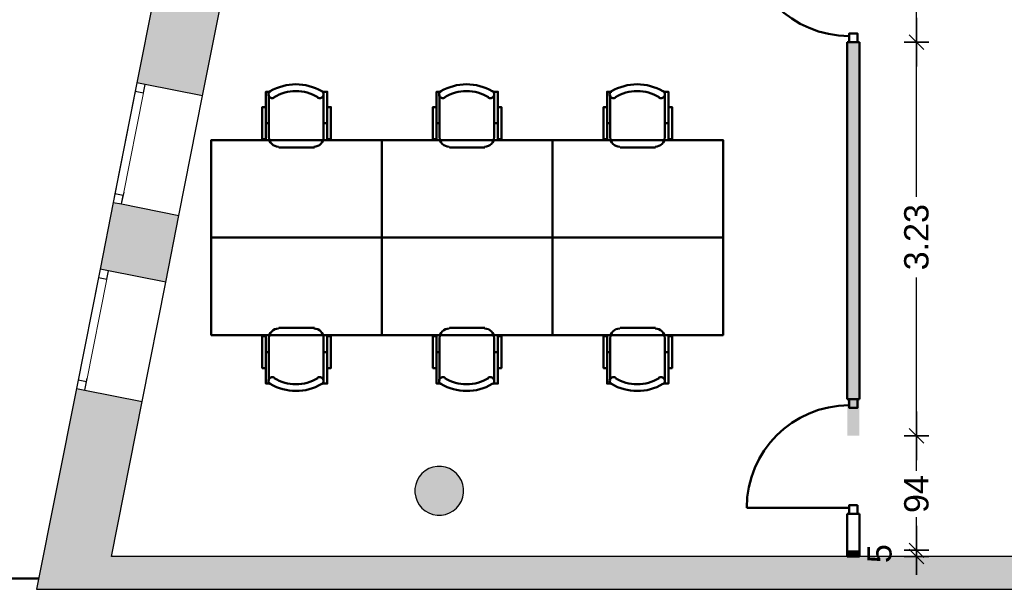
# Model space of a CAD drawing. Header units: metres. Extents: x -1 to 427, y -6 to 28.
# Tile 2 of 12: x 397.54 to 405.63, y 12.84 to 17.52. Entities that reach past the tile are written whole.
import ezdxf

# ---------------------------------------------------------------- set-up
doc = ezdxf.new("R2010")
doc.units = ezdxf.units.M
doc.header["$PDMODE"] = 65
for name, pattern in [('CONTINUA', [0]), ('PUNKT', [6.35, 0, -6.35]), ('VERDECKT', [9.525, 6.35, -3.175])]:
    doc.linetypes.add(name, pattern=pattern)
for name, color, linetype, lineweight in [('3D P5 MURS', 7, 'CONTINUA', 25), ('3D P5 MURS NOUS', 7, 'CONTINUA', 25), ('3D P5 PILAR', 7, 'CONTINUA', 25), ('P5 ESCALA 2D', 7, 'CONTINUA', 25), ('P5 MAMPARES', 7, 'CONTINUA', 25), ('P5 MOBLES', 7, 'CONTINUA', 25)]:
    doc.layers.add(name, color=color, linetype=linetype, lineweight=lineweight)
doc.styles.add('ARIAL', font='arial.ttf')
doc.dimstyles.new('DIMSTYLE_3', dxfattribs={"dimtxt": 0.2, "dimasz": 0.2, "dimexe": 0, "dimexo": 1e-06, "dimgap": 0.1, "dimtad": 0, "dimrnd": 0.01, "dimzin": 4, "dimdsep": 46, "dimtxsty": 'ARIAL', "dimblk1": 'ALL_ML_STRICH', "dimblk2": 'ALL_ML_STRICH', "dimsah": 1, "dimcen": 0, "dimse1": 1, "dimse2": 1, "dimclrd": 2, "dimclre": 2, "dimclrt": 2, "dimadec": 0, "dimazin": 0, "dimtfac": 1, "dimtdec": 0, "dimtix": 1, "dimtmove": 2, "dimatfit": 3, "dimfxl": 0, "dimtzin": 0, "dimlwd": 0, "dimlwe": 35, "dimarcsym": 0})
doc.dimstyles.new('DIMSTYLE_4', dxfattribs={"dimtxt": 0.2, "dimasz": 0.2, "dimexe": 0, "dimexo": 1e-06, "dimgap": 0.1, "dimtad": 2, "dimdec": 0, "dimlfac": 100, "dimrnd": 1, "dimzin": 4, "dimdsep": 46, "dimtxsty": 'ARIAL', "dimblk1": 'ALL_ML_STRICH', "dimblk2": 'ALL_ML_STRICH', "dimsah": 1, "dimcen": 0, "dimse1": 1, "dimse2": 1, "dimclrd": 2, "dimclre": 2, "dimclrt": 2, "dimadec": 0, "dimazin": 0, "dimtfac": 1, "dimtdec": 0, "dimtix": 1, "dimtmove": 2, "dimatfit": 3, "dimfxl": 0, "dimtvp": 1.2, "dimtzin": 0, "dimlwd": 0, "dimlwe": 35, "dimarcsym": 0})
doc.dimstyles.new('DIMSTYLE_5', dxfattribs={"dimtxt": 0.2, "dimasz": 0.2, "dimexe": 0, "dimexo": 1e-06, "dimgap": 0.1, "dimtad": 0, "dimdec": 0, "dimlfac": 100, "dimrnd": 1, "dimzin": 4, "dimdsep": 46, "dimtxsty": 'ARIAL', "dimblk1": 'ALL_ML_STRICH', "dimblk2": 'ALL_ML_STRICH', "dimsah": 1, "dimcen": 0, "dimse1": 1, "dimse2": 1, "dimclrd": 2, "dimclre": 2, "dimclrt": 2, "dimadec": 0, "dimazin": 0, "dimtfac": 1, "dimtdec": 0, "dimtix": 1, "dimtmove": 2, "dimatfit": 3, "dimfxl": 0, "dimtzin": 0, "dimlwd": 0, "dimlwe": 35, "dimarcsym": 0})
doc.dimstyles.new('DIMSTYLE_6', dxfattribs={"dimtxt": 0.2, "dimasz": 0.2, "dimexe": 0, "dimexo": 1e-06, "dimgap": 0.1, "dimtad": 0, "dimrnd": 0.01, "dimzin": 4, "dimdsep": 46, "dimtxsty": 'ARIAL', "dimblk1": 'ALL_ML_STRICH', "dimblk2": 'ALL_ML_STRICH', "dimsah": 1, "dimcen": 0, "dimse1": 1, "dimse2": 1, "dimclrd": 2, "dimclre": 2, "dimclrt": 2, "dimadec": 0, "dimazin": 0, "dimtfac": 1, "dimtdec": 0, "dimtix": 1, "dimtmove": 2, "dimatfit": 3, "dimfxl": 0, "dimtzin": 0, "dimlwd": 0, "dimlwe": 35, "dimarcsym": 0})

# ---------------------------------------------------------------- blocks, each defined once
blk = doc.blocks.new('_CLOSEDFILLED')
at = {"color": 0, "linetype": 'ByBlock', "lineweight": -2}
blk.add_solid([(-1, 0), (0, 0), (-1, 0)], dxfattribs=at)
blk = doc.blocks.new('OBJETO_COMPLEJO_51')
at = {"layer": 'P5 MOBLES', "color": 202, "linetype": 'CONTINUA', "lineweight": 50, "transparency": 33554687}
for p, q in [((401.3624, 14.986), (401.0703, 14.986)), ((400.9899, 14.9056), (400.9899, 14.5542)), ((401.4386, 14.5542), (401.4386, 14.9056)), ((400.9645, 14.7871), (400.9899, 14.7871)), ((401.4682, 14.7871), (401.4386, 14.7871))]:
    blk.add_line(p, q, dxfattribs=at)
blk.add_lwpolyline([(401.917, 15.7268), (400.5158, 15.7268), (400.5158, 14.9268), (401.917, 14.9268), (401.917, 15.7268)], close=True, dxfattribs=at)
for points in [[(400.9893, 14.9022), (400.9908, 14.918), (400.9954, 14.9327), (401.0026, 14.946), (401.0122, 14.9576), (401.0238, 14.9671), (401.0371, 14.9743), (401.0518, 14.9789), (401.0676, 14.9805)], [(401.3597, 14.9805), (401.3755, 14.9789), (401.3902, 14.9743), (401.4035, 14.9671), (401.415, 14.9576), (401.4246, 14.946), (401.4318, 14.9327), (401.4364, 14.918), (401.438, 14.9022)], [(400.9645, 14.6558), (400.9349, 14.6558), (400.9349, 14.9183), (400.9645, 14.9183), (400.9645, 14.5288), (401.0026, 14.5288)], [(401.4682, 14.6558), (401.4979, 14.6558), (401.4979, 14.9183), (401.4682, 14.9183), (401.4682, 14.5288), (401.4259, 14.5288)], [(400.9991, 14.5244), (400.9942, 14.5285), (400.9903, 14.5333), (400.9874, 14.5387), (400.9857, 14.5445), (400.985, 14.5505), (400.9855, 14.5566), (400.9873, 14.5626), (400.9902, 14.5682), (400.9942, 14.5732), (400.999, 14.5771), (401.0044, 14.58), (401.0101, 14.5819), (401.0162, 14.5826), (401.0222, 14.5821), (401.0282, 14.5804), (401.0339, 14.5775)], [(401.3891, 14.5775), (401.3948, 14.5804), (401.4008, 14.5821), (401.4068, 14.5826), (401.4129, 14.5819), (401.4186, 14.58), (401.424, 14.5771), (401.4288, 14.5732), (401.4328, 14.5682), (401.4357, 14.5626), (401.4375, 14.5566), (401.438, 14.5505), (401.4374, 14.5445), (401.4356, 14.5387), (401.4327, 14.5333), (401.4288, 14.5285), (401.4239, 14.5244)]]:
    blk.add_lwpolyline(points, dxfattribs=at)
for centre, radius, start, end in [((401.2116, 14.8638), 0.3405, 238.23508, 301.7419), ((401.2116, 14.885), 0.4167, 239.55422, 300.42617)]:
    blk.add_arc(centre, radius, start, end, dxfattribs=at)
blk = doc.blocks.new('OBJETO_COMPLEJO_52')
at = {"layer": 'P5 MOBLES', "color": 202, "linetype": 'CONTINUA', "lineweight": 50, "transparency": 33554687}
for p, q in [((402.7636, 14.986), (402.4715, 14.986)), ((402.3911, 14.9056), (402.3911, 14.5542)), ((402.8398, 14.5542), (402.8398, 14.9056)), ((402.3657, 14.7871), (402.3911, 14.7871)), ((402.8694, 14.7871), (402.8398, 14.7871))]:
    blk.add_line(p, q, dxfattribs=at)
blk.add_lwpolyline([(403.3181, 15.7268), (401.917, 15.7268), (401.917, 14.9268), (403.3181, 14.9268), (403.3181, 15.7268)], close=True, dxfattribs=at)
for points in [[(402.3904, 14.9022), (402.392, 14.918), (402.3966, 14.9327), (402.4038, 14.946), (402.4134, 14.9576), (402.425, 14.9671), (402.4383, 14.9743), (402.453, 14.9789), (402.4687, 14.9805)], [(402.7608, 14.9805), (402.7766, 14.9789), (402.7913, 14.9743), (402.8046, 14.9671), (402.8162, 14.9576), (402.8258, 14.946), (402.833, 14.9327), (402.8376, 14.918), (402.8392, 14.9022)], [(402.3657, 14.6558), (402.336, 14.6558), (402.336, 14.9183), (402.3657, 14.9183), (402.3657, 14.5288), (402.4038, 14.5288)], [(402.8694, 14.6558), (402.8991, 14.6558), (402.8991, 14.9183), (402.8694, 14.9183), (402.8694, 14.5288), (402.8271, 14.5288)], [(402.4003, 14.5244), (402.3953, 14.5285), (402.3914, 14.5333), (402.3886, 14.5387), (402.3868, 14.5445), (402.3862, 14.5505), (402.3867, 14.5566), (402.3884, 14.5626), (402.3914, 14.5682), (402.3954, 14.5732), (402.4002, 14.5771), (402.4055, 14.58), (402.4113, 14.5819), (402.4173, 14.5826), (402.4234, 14.5821), (402.4294, 14.5804), (402.4351, 14.5775)], [(402.7903, 14.5775), (402.796, 14.5804), (402.8019, 14.5821), (402.808, 14.5826), (402.814, 14.5819), (402.8198, 14.58), (402.8252, 14.5771), (402.8299, 14.5732), (402.834, 14.5682), (402.8369, 14.5626), (402.8386, 14.5566), (402.8392, 14.5505), (402.8385, 14.5445), (402.8368, 14.5387), (402.8339, 14.5333), (402.83, 14.5285), (402.8251, 14.5244)]]:
    blk.add_lwpolyline(points, dxfattribs=at)
for centre, radius, start, end in [((402.6128, 14.8638), 0.3405, 238.23508, 301.7419), ((402.6128, 14.885), 0.4167, 239.55422, 300.42617)]:
    blk.add_arc(centre, radius, start, end, dxfattribs=at)
blk = doc.blocks.new('OBJETO_COMPLEJO_53')
at = {"layer": 'P5 MOBLES', "color": 202, "linetype": 'CONTINUA', "lineweight": 50, "transparency": 33554687}
for p, q in [((400.9899, 16.5481), (400.9899, 16.8994)), ((401.4386, 16.8994), (401.4386, 16.5481)), ((400.9645, 16.6666), (400.9899, 16.6666)), ((401.4682, 16.6666), (401.4386, 16.6666)), ((401.3624, 16.4676), (401.0703, 16.4676))]:
    blk.add_line(p, q, dxfattribs=at)
for points in [[(400.9645, 16.7978), (400.9349, 16.7978), (400.9349, 16.5354), (400.9645, 16.5354), (400.9645, 16.9248), (401.0026, 16.9248)], [(400.9991, 16.9292), (400.9942, 16.9251), (400.9903, 16.9203), (400.9874, 16.9149), (400.9857, 16.9091), (400.985, 16.9031), (400.9855, 16.897), (400.9873, 16.8911), (400.9902, 16.8854), (400.9942, 16.8805), (400.999, 16.8765), (401.0044, 16.8736), (401.0101, 16.8718), (401.0162, 16.8711), (401.0222, 16.8716), (401.0282, 16.8732), (401.0339, 16.8761)], [(401.3891, 16.8761), (401.3948, 16.8732), (401.4008, 16.8716), (401.4068, 16.8711), (401.4129, 16.8718), (401.4186, 16.8736), (401.424, 16.8765), (401.4288, 16.8805), (401.4328, 16.8854), (401.4357, 16.8911), (401.4375, 16.897), (401.438, 16.9031), (401.4374, 16.9091), (401.4356, 16.9149), (401.4327, 16.9203), (401.4288, 16.9251), (401.4239, 16.9292)], [(401.4682, 16.7978), (401.4979, 16.7978), (401.4979, 16.5354), (401.4682, 16.5354), (401.4682, 16.9248), (401.4259, 16.9248)], [(400.9893, 16.5515), (400.9908, 16.5357), (400.9954, 16.521), (401.0026, 16.5077), (401.0122, 16.4961), (401.0238, 16.4865), (401.0371, 16.4793), (401.0518, 16.4747), (401.0676, 16.4732)], [(401.3597, 16.4732), (401.3755, 16.4747), (401.3902, 16.4793), (401.4035, 16.4865), (401.415, 16.4961), (401.4246, 16.5077), (401.4318, 16.521), (401.4364, 16.5357), (401.438, 16.5515)]]:
    blk.add_lwpolyline(points, dxfattribs=at)
blk.add_lwpolyline([(401.917, 15.7268), (400.5158, 15.7268), (400.5158, 16.5269), (401.917, 16.5269), (401.917, 15.7268)], close=True, dxfattribs=at)
for centre, radius, start, end in [((401.2116, 16.5687), 0.4167, 59.57383, 120.44578), ((401.2116, 16.5898), 0.3405, 58.2581, 121.76492)]:
    blk.add_arc(centre, radius, start, end, dxfattribs=at)
blk = doc.blocks.new('OBJETO_COMPLEJO_54')
at = {"layer": 'P5 MOBLES', "color": 202, "linetype": 'CONTINUA', "lineweight": 50, "transparency": 33554687}
for p, q in [((402.3911, 16.5481), (402.3911, 16.8994)), ((402.8398, 16.8994), (402.8398, 16.5481)), ((402.3657, 16.6666), (402.3911, 16.6666)), ((402.8694, 16.6666), (402.8398, 16.6666)), ((402.7636, 16.4676), (402.4715, 16.4676))]:
    blk.add_line(p, q, dxfattribs=at)
for points in [[(402.3657, 16.7978), (402.336, 16.7978), (402.336, 16.5354), (402.3657, 16.5354), (402.3657, 16.9248), (402.4038, 16.9248)], [(402.4003, 16.9292), (402.3953, 16.9251), (402.3914, 16.9203), (402.3886, 16.9149), (402.3868, 16.9091), (402.3862, 16.9031), (402.3867, 16.897), (402.3884, 16.8911), (402.3914, 16.8854), (402.3954, 16.8805), (402.4002, 16.8765), (402.4055, 16.8736), (402.4113, 16.8718), (402.4173, 16.8711), (402.4234, 16.8716), (402.4294, 16.8732), (402.4351, 16.8761)], [(402.7903, 16.8761), (402.796, 16.8732), (402.8019, 16.8716), (402.808, 16.8711), (402.814, 16.8718), (402.8198, 16.8736), (402.8252, 16.8765), (402.8299, 16.8805), (402.834, 16.8854), (402.8369, 16.8911), (402.8386, 16.897), (402.8392, 16.9031), (402.8385, 16.9091), (402.8368, 16.9149), (402.8339, 16.9203), (402.83, 16.9251), (402.8251, 16.9292)], [(402.8694, 16.7978), (402.8991, 16.7978), (402.8991, 16.5354), (402.8694, 16.5354), (402.8694, 16.9248), (402.8271, 16.9248)], [(402.3904, 16.5515), (402.392, 16.5357), (402.3966, 16.521), (402.4038, 16.5077), (402.4134, 16.4961), (402.425, 16.4865), (402.4383, 16.4793), (402.453, 16.4747), (402.4687, 16.4732)], [(402.7608, 16.4732), (402.7766, 16.4747), (402.7913, 16.4793), (402.8046, 16.4865), (402.8162, 16.4961), (402.8258, 16.5077), (402.833, 16.521), (402.8376, 16.5357), (402.8392, 16.5515)]]:
    blk.add_lwpolyline(points, dxfattribs=at)
blk.add_lwpolyline([(403.3181, 15.7268), (401.917, 15.7268), (401.917, 16.5269), (403.3181, 16.5269), (403.3181, 15.7268)], close=True, dxfattribs=at)
for centre, radius, start, end in [((402.6128, 16.5687), 0.4167, 59.57383, 120.44578), ((402.6128, 16.5898), 0.3405, 58.2581, 121.76492)]:
    blk.add_arc(centre, radius, start, end, dxfattribs=at)
blk = doc.blocks.new('OBJETO_COMPLEJO_55')
at = {"layer": 'P5 MOBLES', "color": 202, "linetype": 'CONTINUA', "lineweight": 50, "transparency": 33554687}
for p, q in [((399.9612, 14.986), (399.6692, 14.986)), ((399.5887, 14.9056), (399.5887, 14.5542)), ((400.0374, 14.5542), (400.0374, 14.9056)), ((399.5633, 14.7871), (399.5887, 14.7871)), ((400.0671, 14.7871), (400.0374, 14.7871))]:
    blk.add_line(p, q, dxfattribs=at)
blk.add_lwpolyline([(400.5158, 15.7268), (399.1146, 15.7268), (399.1146, 14.9268), (400.5158, 14.9268), (400.5158, 15.7268)], close=True, dxfattribs=at)
for points in [[(399.5881, 14.9022), (399.5897, 14.918), (399.5942, 14.9327), (399.6015, 14.946), (399.611, 14.9576), (399.6226, 14.9671), (399.6359, 14.9743), (399.6506, 14.9789), (399.6664, 14.9805)], [(399.9585, 14.9805), (399.9743, 14.9789), (399.989, 14.9743), (400.0023, 14.9671), (400.0139, 14.9576), (400.0234, 14.946), (400.0306, 14.9327), (400.0352, 14.918), (400.0368, 14.9022)], [(399.5633, 14.6558), (399.5337, 14.6558), (399.5337, 14.9183), (399.5633, 14.9183), (399.5633, 14.5288), (399.6014, 14.5288)], [(400.0671, 14.6558), (400.0967, 14.6558), (400.0967, 14.9183), (400.0671, 14.9183), (400.0671, 14.5288), (400.0247, 14.5288)], [(399.5979, 14.5244), (399.593, 14.5285), (399.5891, 14.5333), (399.5862, 14.5387), (399.5845, 14.5445), (399.5838, 14.5505), (399.5844, 14.5566), (399.5861, 14.5626), (399.589, 14.5682), (399.5931, 14.5732), (399.5978, 14.5771), (399.6032, 14.58), (399.609, 14.5819), (399.615, 14.5826), (399.6211, 14.5821), (399.627, 14.5804), (399.6327, 14.5775)], [(399.9879, 14.5775), (399.9936, 14.5804), (399.9996, 14.5821), (400.0057, 14.5826), (400.0117, 14.5819), (400.0175, 14.58), (400.0228, 14.5771), (400.0276, 14.5732), (400.0316, 14.5682), (400.0346, 14.5626), (400.0363, 14.5566), (400.0368, 14.5505), (400.0362, 14.5445), (400.0344, 14.5387), (400.0316, 14.5333), (400.0277, 14.5285), (400.0227, 14.5244)]]:
    blk.add_lwpolyline(points, dxfattribs=at)
for centre, radius, start, end in [((399.8104, 14.8638), 0.3405, 238.23508, 301.7419), ((399.8104, 14.885), 0.4167, 239.55422, 300.42617)]:
    blk.add_arc(centre, radius, start, end, dxfattribs=at)
blk = doc.blocks.new('OBJETO_COMPLEJO_56')
at = {"layer": 'P5 MOBLES', "color": 202, "linetype": 'CONTINUA', "lineweight": 50, "transparency": 33554687}
for p, q in [((399.5887, 16.5481), (399.5887, 16.8994)), ((400.0374, 16.8994), (400.0374, 16.5481)), ((399.5633, 16.6666), (399.5887, 16.6666)), ((400.0671, 16.6666), (400.0374, 16.6666)), ((399.9612, 16.4676), (399.6692, 16.4676))]:
    blk.add_line(p, q, dxfattribs=at)
for points in [[(399.5633, 16.7978), (399.5337, 16.7978), (399.5337, 16.5354), (399.5633, 16.5354), (399.5633, 16.9248), (399.6014, 16.9248)], [(399.5979, 16.9292), (399.593, 16.9251), (399.5891, 16.9203), (399.5862, 16.9149), (399.5845, 16.9091), (399.5838, 16.9031), (399.5844, 16.897), (399.5861, 16.8911), (399.589, 16.8854), (399.5931, 16.8805), (399.5978, 16.8765), (399.6032, 16.8736), (399.609, 16.8718), (399.615, 16.8711), (399.6211, 16.8716), (399.627, 16.8732), (399.6327, 16.8761)], [(399.9879, 16.8761), (399.9936, 16.8732), (399.9996, 16.8716), (400.0057, 16.8711), (400.0117, 16.8718), (400.0175, 16.8736), (400.0228, 16.8765), (400.0276, 16.8805), (400.0316, 16.8854), (400.0346, 16.8911), (400.0363, 16.897), (400.0368, 16.9031), (400.0362, 16.9091), (400.0344, 16.9149), (400.0316, 16.9203), (400.0277, 16.9251), (400.0227, 16.9292)], [(400.0671, 16.7978), (400.0967, 16.7978), (400.0967, 16.5354), (400.0671, 16.5354), (400.0671, 16.9248), (400.0247, 16.9248)], [(399.5881, 16.5515), (399.5897, 16.5357), (399.5942, 16.521), (399.6015, 16.5077), (399.611, 16.4961), (399.6226, 16.4865), (399.6359, 16.4793), (399.6506, 16.4747), (399.6664, 16.4732)], [(399.9585, 16.4732), (399.9743, 16.4747), (399.989, 16.4793), (400.0023, 16.4865), (400.0139, 16.4961), (400.0234, 16.5077), (400.0306, 16.521), (400.0352, 16.5357), (400.0368, 16.5515)]]:
    blk.add_lwpolyline(points, dxfattribs=at)
blk.add_lwpolyline([(400.5158, 15.7268), (399.1146, 15.7268), (399.1146, 16.5269), (400.5158, 16.5269), (400.5158, 15.7268)], close=True, dxfattribs=at)
for centre, radius, start, end in [((399.8104, 16.5687), 0.4167, 59.57383, 120.44578), ((399.8104, 16.5898), 0.3405, 58.2581, 121.76492)]:
    blk.add_arc(centre, radius, start, end, dxfattribs=at)
blk = doc.blocks.new('ALL_ML_STRICH')
at = {"color": 0, "linetype": 'ByBlock', "lineweight": -2}
for p, q in [((0, -0.5), (0, 0.5)), ((-1, 0), (0.5, 0)), ((-0.3, -0.3), (0.3, 0.3))]:
    blk.add_line(p, q, dxfattribs=at)
blk = doc.blocks.new('*D64')
at = {"layer": 'DEFPOINTS', "color": 2, "linetype": 'CONTINUA', "lineweight": 35, "transparency": 33554687}
for p in [(399.3276, 18.3215), (399.3276, 17.8733), (404.337, 17.2653)]:
    blk.add_point(p, dxfattribs=at)
at = {"layer": 'P5 MAMPARES', "color": 2, "linetype": 'CONTINUA', "lineweight": -2, "transparency": 33554687}
for p, q in [((399.3276, 17.8733), (401.5361, 17.8733)), ((402.1961, 17.8733), (404.337, 17.8733))]:
    blk.add_line(p, q, dxfattribs=at)
at = {"layer": 'P5 MAMPARES', "color": 2, "linetype": 'CONTINUA', "lineweight": 35, "transparency": 33554687, "xscale": 0.2, "yscale": 0.2, "zscale": 0.2, "rotation": 180}
blk.add_blockref('ALL_ML_STRICH', (399.3276, 17.8733), dxfattribs=at)
at = {"layer": 'P5 MAMPARES', "color": 2, "linetype": 'CONTINUA', "lineweight": 35, "transparency": 33554687, "xscale": 0.2, "yscale": 0.2, "zscale": 0.2}
blk.add_blockref('ALL_ML_STRICH', (404.337, 17.8733), dxfattribs=at)
at = {"layer": 'P5 MAMPARES', "color": 2, "linetype": 'CONTINUA', "lineweight": 35, "transparency": 33554687, "insert": (401.8661, 17.8733), "char_height": 0.2, "width": 0.8, "attachment_point": 5, "style": 'ARIAL'}
blk.add_mtext('\\A1;{\\A1;{5.01\\H0.132000;\\S^ ;}}', dxfattribs=at)
blk = doc.blocks.new('*D65')
at = {"layer": 'DEFPOINTS', "color": 2, "linetype": 'CONTINUA', "lineweight": 35, "transparency": 33554687}
for p in [(404.637, 13.1606), (404.637, 13.1106), (404.9059, 13.1106)]:
    blk.add_point(p, dxfattribs=at)
at = {"layer": 'P5 MAMPARES', "color": 2, "linetype": 'CONTINUA', "lineweight": -2, "transparency": 33554687}
blk.add_line((404.9059, 13.1106), (404.9059, 13.1606), dxfattribs=at)
at = {"layer": 'P5 MAMPARES', "color": 2, "linetype": 'CONTINUA', "lineweight": 35, "transparency": 33554687, "xscale": 0.2, "yscale": 0.2, "zscale": 0.2}
for p, rotation in [((404.9059, 13.1106), 270), ((404.9059, 13.1606), 90)]:
    blk.add_blockref('ALL_ML_STRICH', p, dxfattribs=dict(at, rotation=rotation))
at = {"layer": 'P5 MAMPARES', "color": 2, "linetype": 'CONTINUA', "lineweight": 35, "transparency": 33554687, "insert": (404.6025, 13.1335), "char_height": 0.2, "width": 0.2, "attachment_point": 5, "rotation": 90, "style": 'ARIAL'}
blk.add_mtext('\\A1;{5}', dxfattribs=at)
blk = doc.blocks.new('*D66')
at = {"layer": 'DEFPOINTS', "color": 2, "linetype": 'CONTINUA', "lineweight": 35, "transparency": 33554687}
for p in [(404.637, 14.1006), (404.637, 13.1606), (404.9059, 13.1606)]:
    blk.add_point(p, dxfattribs=at)
at = {"layer": 'P5 MAMPARES', "color": 2, "linetype": 'CONTINUA', "lineweight": -2, "transparency": 33554687}
for p, q in [((404.9059, 13.812), (404.9059, 14.1006)), ((404.9059, 13.1606), (404.9059, 13.432))]:
    blk.add_line(p, q, dxfattribs=at)
at = {"layer": 'P5 MAMPARES', "color": 2, "linetype": 'CONTINUA', "lineweight": 35, "transparency": 33554687, "xscale": 0.2, "yscale": 0.2, "zscale": 0.2}
for p, rotation in [((404.9059, 14.1006), 90), ((404.9059, 13.1606), 270)]:
    blk.add_blockref('ALL_ML_STRICH', p, dxfattribs=dict(at, rotation=rotation))
at = {"layer": 'P5 MAMPARES', "color": 2, "linetype": 'CONTINUA', "lineweight": 35, "transparency": 33554687, "insert": (404.9059, 13.622), "char_height": 0.2, "width": 0.4, "attachment_point": 5, "rotation": 90, "style": 'ARIAL'}
blk.add_mtext('\\A1;{94}', dxfattribs=at)
blk = doc.blocks.new('*D67')
at = {"layer": 'DEFPOINTS', "color": 2, "linetype": 'CONTINUA', "lineweight": 35, "transparency": 33554687}
for p in [(404.637, 17.3315), (404.637, 14.1006), (404.9059, 14.1006)]:
    blk.add_point(p, dxfattribs=at)
at = {"layer": 'P5 MAMPARES', "color": 2, "linetype": 'CONTINUA', "lineweight": -2, "transparency": 33554687}
for p, q in [((404.9059, 16.0605), (404.9059, 17.3315)), ((404.9059, 14.1006), (404.9059, 15.4005))]:
    blk.add_line(p, q, dxfattribs=at)
at = {"layer": 'P5 MAMPARES', "color": 2, "linetype": 'CONTINUA', "lineweight": 35, "transparency": 33554687, "xscale": 0.2, "yscale": 0.2, "zscale": 0.2}
for p, rotation in [((404.9059, 17.3315), 90), ((404.9059, 14.1006), 270)]:
    blk.add_blockref('ALL_ML_STRICH', p, dxfattribs=dict(at, rotation=rotation))
at = {"layer": 'P5 MAMPARES', "color": 2, "linetype": 'CONTINUA', "lineweight": 35, "transparency": 33554687, "insert": (404.9059, 15.7305), "char_height": 0.2, "width": 0.8, "attachment_point": 5, "rotation": 90, "style": 'ARIAL'}
blk.add_mtext('\\A1;{\\A1;{3.23\\H0.132000;\\S^ ;}}', dxfattribs=at)
blk = doc.blocks.new('*D68')
at = {"layer": 'DEFPOINTS', "color": 2, "linetype": 'CONTINUA', "lineweight": 35, "transparency": 33554687}
for p in [(404.637, 18.2715), (404.637, 17.3315), (404.9059, 17.3315)]:
    blk.add_point(p, dxfattribs=at)
at = {"layer": 'P5 MAMPARES', "color": 2, "linetype": 'CONTINUA', "lineweight": -2, "transparency": 33554687}
for p, q in [((404.9059, 17.9829), (404.9059, 18.2715)), ((404.9059, 17.3315), (404.9059, 17.6029))]:
    blk.add_line(p, q, dxfattribs=at)
at = {"layer": 'P5 MAMPARES', "color": 2, "linetype": 'CONTINUA', "lineweight": 35, "transparency": 33554687, "xscale": 0.2, "yscale": 0.2, "zscale": 0.2}
for p, rotation in [((404.9059, 18.2715), 90), ((404.9059, 17.3315), 270)]:
    blk.add_blockref('ALL_ML_STRICH', p, dxfattribs=dict(at, rotation=rotation))
at = {"layer": 'P5 MAMPARES', "color": 2, "linetype": 'CONTINUA', "lineweight": 35, "transparency": 33554687, "insert": (404.9059, 17.7929), "char_height": 0.2, "width": 0.4, "attachment_point": 5, "rotation": 90, "style": 'ARIAL'}
blk.add_mtext('\\A1;{94}', dxfattribs=at)

msp = doc.modelspace()

# ---------------------------------------------------------------- hatches: boundary and pattern name
at = {"layer": '3D P5 MURS', "linetype": 'CONTINUA', "lineweight": 18, "true_color": 0xa0a0a0, "transparency": 33554687}
for points in [[(399.0442, 16.8907), (399.3517, 18.443), (398.8122, 18.5499), (398.5046, 16.9976)], [(398.2019, 15.4694), (398.7414, 15.3625), (398.8498, 15.9097), (398.3103, 16.0166)], [(398.0075, 14.4885), (397.681, 12.8406), (398.2417, 12.8406), (398.547, 14.3816)], [(398.2417, 12.8406), (423.6583, 12.8406), (423.7142, 13.1106), (398.2952, 13.1106)]]:
    msp.add_hatch(color=253, dxfattribs=at).paths.add_polyline_path(points)
at = {"layer": '3D P5 PILAR', "linetype": 'CONTINUA', "lineweight": 18, "transparency": 33554687}
msp.add_hatch(color=9, dxfattribs=at).paths.add_polyline_path([(401.0045, 13.8492), (400.9695, 13.8492), (400.9351, 13.8431), (400.9022, 13.8312), (400.872, 13.8137), (400.8452, 13.7912), (400.8227, 13.7645), (400.8053, 13.7342), (400.7933, 13.7014), (400.7872, 13.6669), (400.7872, 13.632), (400.7933, 13.5976), (400.8053, 13.5647), (400.8227, 13.5345), (400.8452, 13.5077), (400.872, 13.4852), (400.9022, 13.4677), (400.9351, 13.4558), (400.9695, 13.4497), (401.0045, 13.4497), (401.0389, 13.4558), (401.0717, 13.4677), (401.102, 13.4852), (401.1288, 13.5077), (401.1512, 13.5345), (401.1687, 13.5647), (401.1807, 13.5976), (401.1867, 13.632), (401.1867, 13.6669), (401.1807, 13.7014), (401.1687, 13.7342), (401.1512, 13.7645), (401.1288, 13.7912), (401.102, 13.8137), (401.0717, 13.8312), (401.0389, 13.8431)])
at = {"layer": 'P5 MAMPARES', "linetype": 'VERDECKT', "lineweight": 25, "transparency": 33554687}
for points in [[(404.437, 14.1006), (404.437, 17.3315), (404.337, 17.3315), (404.337, 14.1006)], [(404.337, 13.1606), (404.337, 13.1106), (404.437, 13.1106), (404.437, 13.1606)]]:
    msp.add_hatch(color=180, dxfattribs=at).paths.add_polyline_path(points)

# ---------------------------------------------------------------- linework, layer by layer
at = {"layer": '3D P5 MURS', "color": 7, "linetype": 'CONTINUA', "lineweight": 25, "transparency": 33554687}
for p, q in [((398.8122, 18.5499), (398.5046, 16.9976)), ((399.0442, 16.8907), (399.3517, 18.443)), ((398.5046, 16.9976), (398.3103, 16.0166)), ((398.5733, 16.984), (398.5046, 16.9976)), ((399.0442, 16.8907), (398.5733, 16.984)), ((398.8498, 15.9097), (399.0442, 16.8907)), ((398.3103, 16.0166), (398.2019, 15.4694)), ((398.3103, 16.0166), (398.379, 16.003)), ((398.379, 16.003), (398.8498, 15.9097)), ((398.7414, 15.3625), (398.8498, 15.9097)), ((398.2019, 15.4694), (398.0075, 14.4885)), ((398.2705, 15.4558), (398.2019, 15.4694)), ((398.7414, 15.3625), (398.2705, 15.4558)), ((398.547, 14.3816), (398.7414, 15.3625)), ((398.0075, 14.4885), (397.681, 12.8406)), ((398.0075, 14.4885), (398.0762, 14.4749)), ((398.0762, 14.4749), (398.547, 14.3816)), ((398.2952, 13.1106), (398.547, 14.3816)), ((423.7142, 13.1106), (398.2952, 13.1106)), ((397.681, 12.8406), (398.2417, 12.8406)), ((398.2417, 12.8406), (423.6583, 12.8406))]:
    msp.add_line(p, q, dxfattribs=at)
at = {"layer": '3D P5 MURS', "color": 7, "linetype": 'PUNKT', "lineweight": 25, "transparency": 33554687}
for p, q in [((398.5046, 16.9976), (398.3103, 16.0166)), ((398.379, 16.003), (398.5733, 16.984)), ((398.5733, 16.984), (398.5046, 16.9976)), ((398.3103, 16.0166), (398.379, 16.003)), ((398.2019, 15.4694), (398.0075, 14.4885)), ((398.0762, 14.4749), (398.2705, 15.4558)), ((398.2705, 15.4558), (398.2019, 15.4694)), ((398.0075, 14.4885), (398.0762, 14.4749))]:
    msp.add_line(p, q, dxfattribs=at)
at = {"layer": '3D P5 MURS', "color": 7, "linetype": 'CONTINUA', "lineweight": 25, "transparency": 33554687}
for points in [[(398.5046, 16.9976), (398.491, 16.9289), (398.5597, 16.9153), (398.5733, 16.984), (398.5046, 16.9976)], [(398.3239, 16.0853), (398.3103, 16.0166), (398.379, 16.003), (398.3926, 16.0717), (398.3239, 16.0853)], [(398.2019, 15.4694), (398.1883, 15.4007), (398.2569, 15.3871), (398.2705, 15.4558), (398.2019, 15.4694)], [(398.0211, 14.5571), (398.0075, 14.4885), (398.0762, 14.4749), (398.0898, 14.5435), (398.0211, 14.5571)]]:
    msp.add_lwpolyline(points, close=True, dxfattribs=at)
at = {"layer": '3D P5 MURS', "color": 40, "linetype": 'CONTINUA', "lineweight": 18, "transparency": 33554687}
for points in [[(398.491, 16.9289), (398.3239, 16.0853), (398.3926, 16.0717), (398.5597, 16.9153), (398.491, 16.9289)], [(398.1883, 15.4007), (398.0211, 14.5571), (398.0898, 14.5435), (398.2569, 15.3871), (398.1883, 15.4007)]]:
    msp.add_lwpolyline(points, close=True, dxfattribs=at)
at = {"layer": '3D P5 MURS NOUS', "color": 4, "linetype": 'CONTINUA', "lineweight": 50, "transparency": 33554687}
for p, q in [((404.337, 17.3315), (404.437, 17.3315)), ((404.337, 17.3315), (404.337, 14.4006)), ((404.437, 14.4006), (404.437, 17.3315)), ((404.437, 14.4006), (404.337, 14.4006)), ((404.352, 13.5106), (403.512, 13.5106)), ((404.337, 13.4606), (404.437, 13.4606)), ((404.337, 13.4606), (404.337, 13.1106)), ((404.437, 13.1106), (404.437, 13.4606)), ((404.337, 13.1106), (404.437, 13.1106))]:
    msp.add_line(p, q, dxfattribs=at)
for points in [[(404.422, 17.3315), (404.422, 17.4015), (404.352, 17.4015), (404.352, 17.3315), (404.422, 17.3315)], [(404.422, 14.4006), (404.422, 14.3306), (404.352, 14.3306), (404.352, 14.4006), (404.422, 14.4006)], [(404.422, 13.5306), (404.422, 13.4606), (404.352, 13.4606), (404.352, 13.5306), (404.422, 13.5306)]]:
    msp.add_lwpolyline(points, close=True, dxfattribs=at)
for centre, start, end in [((404.352, 18.2215), 180, 270), ((404.352, 13.5106), 90, 180)]:
    msp.add_arc(centre, 0.84, start, end, dxfattribs=at)
at = {"layer": '3D P5 PILAR', "color": 7, "linetype": 'CONTINUA', "lineweight": 25, "transparency": 33554687}
for p, q in [((400.9022, 13.8312), (400.872, 13.8137)), ((400.9351, 13.8431), (400.9022, 13.8312)), ((400.9695, 13.8492), (400.9351, 13.8431)), ((401.0045, 13.8492), (400.9695, 13.8492)), ((401.0389, 13.8431), (401.0045, 13.8492)), ((401.0717, 13.8312), (401.0389, 13.8431)), ((401.102, 13.8137), (401.0717, 13.8312)), ((400.8227, 13.7645), (400.8053, 13.7342)), ((400.8452, 13.7912), (400.8227, 13.7645)), ((400.872, 13.8137), (400.8452, 13.7912)), ((401.1288, 13.7912), (401.102, 13.8137)), ((401.1512, 13.7645), (401.1288, 13.7912)), ((401.1687, 13.7342), (401.1512, 13.7645)), ((400.7933, 13.7014), (400.7872, 13.6669)), ((400.7872, 13.6669), (400.7872, 13.632)), ((400.8053, 13.7342), (400.7933, 13.7014)), ((401.1807, 13.7014), (401.1687, 13.7342)), ((401.1867, 13.6669), (401.1807, 13.7014)), ((401.1867, 13.632), (401.1867, 13.6669)), ((400.7872, 13.632), (400.7933, 13.5976)), ((400.7933, 13.5976), (400.8053, 13.5647)), ((401.1687, 13.5647), (401.1807, 13.5976)), ((401.1807, 13.5976), (401.1867, 13.632)), ((400.8053, 13.5647), (400.8227, 13.5345)), ((400.8227, 13.5345), (400.8452, 13.5077)), ((400.8452, 13.5077), (400.872, 13.4852)), ((401.102, 13.4852), (401.1288, 13.5077)), ((401.1288, 13.5077), (401.1512, 13.5345)), ((401.1512, 13.5345), (401.1687, 13.5647)), ((400.872, 13.4852), (400.9022, 13.4677)), ((400.9022, 13.4677), (400.9351, 13.4558)), ((400.9351, 13.4558), (400.9695, 13.4497)), ((400.9695, 13.4497), (401.0045, 13.4497)), ((401.0045, 13.4497), (401.0389, 13.4558)), ((401.0389, 13.4558), (401.0717, 13.4677)), ((401.0717, 13.4677), (401.102, 13.4852))]:
    msp.add_line(p, q, dxfattribs=at)
at = {"layer": 'P5 ESCALA 2D', "color": 202, "lineweight": 50, "transparency": 33554687}
msp.add_line((391.693, 12.9292), (397.6986, 12.9292), dxfattribs=at)
at = {"layer": 'P5 MAMPARES', "color": 4, "linetype": 'CONTINUA', "lineweight": 50, "transparency": 33554687}
msp.add_line((404.352, 13.5106), (403.512, 13.5106), dxfattribs=at)
for points in [[(404.422, 17.3315), (404.422, 17.4015), (404.352, 17.4015), (404.352, 17.3315), (404.422, 17.3315)], [(404.422, 14.4006), (404.422, 14.3306), (404.352, 14.3306), (404.352, 14.4006), (404.422, 14.4006)], [(404.422, 13.5306), (404.422, 13.4606), (404.352, 13.4606), (404.352, 13.5306), (404.422, 13.5306)]]:
    msp.add_lwpolyline(points, close=True, dxfattribs=at)
for centre, start, end in [((404.352, 18.2215), 180, 270), ((404.352, 13.5106), 90, 180)]:
    msp.add_arc(centre, 0.84, start, end, dxfattribs=at)

# ---------------------------------------------------------------- block references
at = {"layer": '3D P5 PILAR', "color": 7, "linetype": 'CONTINUA', "lineweight": 25, "transparency": 33554687, "xscale": 0.0002666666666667, "yscale": 0.0002666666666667, "zscale": 0.0002666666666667}
msp.add_blockref('_CLOSEDFILLED', (400.987, 13.6495), dxfattribs=at)
at = {"layer": 'P5 MOBLES', "color": 202, "linetype": 'CONTINUA', "lineweight": 50, "transparency": 33554687}
for name in ['OBJETO_COMPLEJO_56', 'OBJETO_COMPLEJO_53', 'OBJETO_COMPLEJO_54', 'OBJETO_COMPLEJO_55', 'OBJETO_COMPLEJO_51', 'OBJETO_COMPLEJO_52']:
    msp.add_blockref(name, (0, 0), dxfattribs=at)

# ---------------------------------------------------------------- dimensions: what is measured, and where the dimension line sits
at = {"layer": 'P5 MAMPARES', "color": 2, "linetype": 'CONTINUA', "lineweight": 35, "transparency": 33554687}
for base, p1, p2, dimstyle, picture, middle in [((404.9059, 18.2715), (404.637, 17.3315), (404.637, 18.2715), 'DIMSTYLE_5', '*D68', (404.9059, 17.7929)), ((404.9059, 17.3315), (404.637, 14.1006), (404.637, 17.3315), 'DIMSTYLE_6', '*D67', (404.9059, 15.7305)), ((404.9059, 14.1006), (404.637, 13.1606), (404.637, 14.1006), 'DIMSTYLE_5', '*D66', (404.9059, 13.622)), ((404.9059, 13.1606), (404.637, 13.1106), (404.637, 13.1606), 'DIMSTYLE_4', '*D65', (404.6025, 13.1335))]:
    dim = msp.add_linear_dim(base=base, p1=p1, p2=p2, angle=90, dimstyle=dimstyle, override={"dimpost": '<>', "dimclrd": 2, "dimclre": 2, "dimclrt": 2, "dimlwd": 0, "dimlwe": 35}, dxfattribs=at)
    dim.commit()
    dim.dimension.update_dxf_attribs({"geometry": picture, "text_midpoint": middle, "dimtype": 160})
dim = msp.add_linear_dim(base=(404.337, 17.8733), p1=(399.3276, 18.3215), p2=(404.337, 17.2653), dimstyle='DIMSTYLE_3', override={"dimpost": '<>', "dimclrd": 2, "dimclre": 2, "dimclrt": 2, "dimlwd": 0, "dimlwe": 35}, dxfattribs=at)
dim.commit()
dim.dimension.update_dxf_attribs({"geometry": '*D64', "text_midpoint": (401.8661, 17.8733), "dimtype": 160})

doc.saveas('drawing.dxf')
